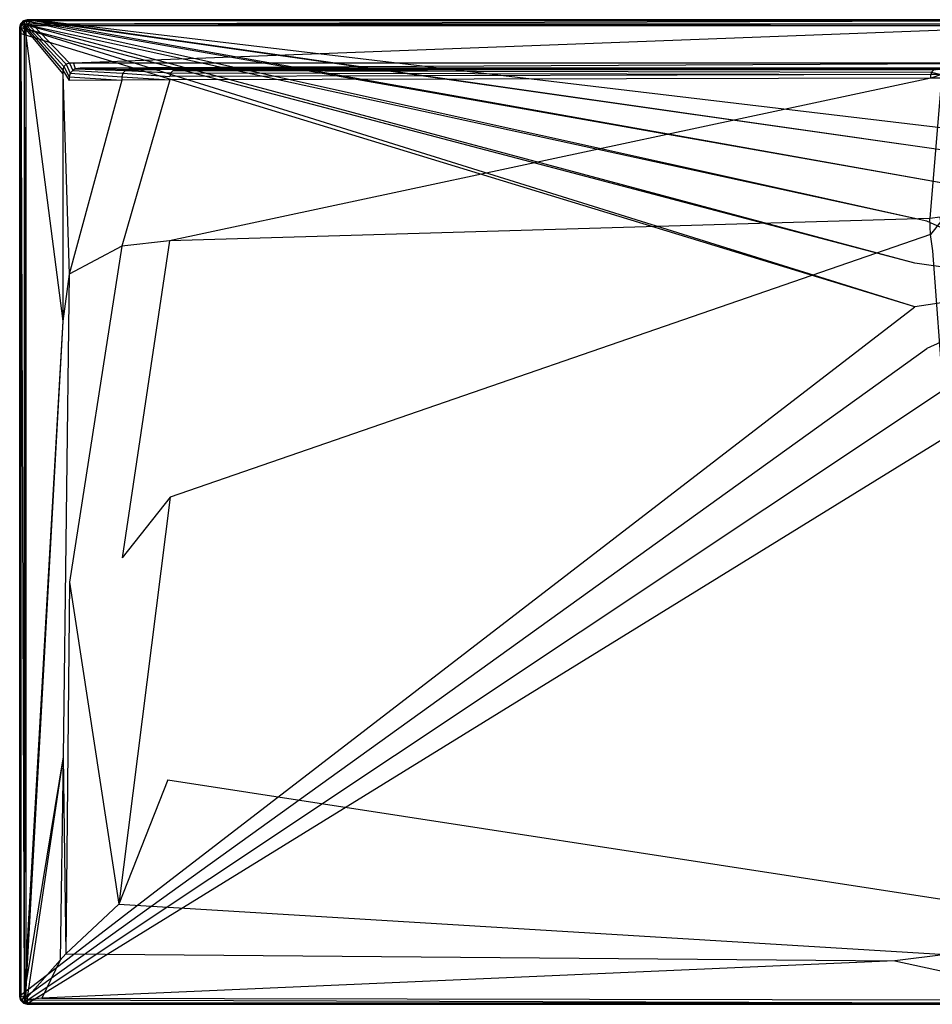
# Model space of a CAD drawing. Extents: x 0 to 1.7, y -0.8 to 0.
# Tile 1 of 8: x 0 to 0.74, y -0.8 to 0. Entities that reach past the tile are written whole.
import ezdxf

# ---------------------------------------------------------------- set-up
doc = ezdxf.new("R2010")
doc.units = 0
doc.layers.add('L0_WANNE_N_UDA1780ARA248V___0__', color=7, linetype='CONTINUOUS')

msp = doc.modelspace()

# ---------------------------------------------------------------- linework, layer by layer
at = {"layer": 'L0_WANNE_N_UDA1780ARA248V___0__', "color": 8}
for points, invisible_edges in [([(0.003008, -0.000812, 0.002101), (0.006017, 0, 0.043344), (0.006017, 0, 0.002101), (0.003008, -0.000812, 0.002101)], 13), ([(0.006017, 0, 0.043344), (0.003008, -0.000812, 0.002101), (0.003008, -0.000812, 0.043344), (0.006017, 0, 0.043344)], 14), ([(0.006017, 0), (0.003556, -0.001051), (0.003008, -0.000812), (0.006017, 0)], 13), ([(0.003008, -0.000812, 0.043344), (0.006017, 0, 0.044495), (0.006017, 0, 0.043344), (0.003008, -0.000812, 0.043344)], 13), ([(0.006017, 0, 0.044495), (0.003008, -0.000812, 0.043344), (0.003008, -0.000812, 0.044495), (0.006017, 0, 0.044495)], 14), ([(0.003566, -0.001786, 0.046974), (0.006017, 0, 0.044495), (0.003008, -0.000812, 0.044495), (0.003566, -0.001786, 0.046974)], 14), ([(0.003008, -0.000812, 0.002101), (0.006017, 0), (0.003008, -0.000812), (0.003008, -0.000812, 0.002101)], 13), ([(0.006017, 0), (0.003008, -0.000812, 0.002101), (0.006017, 0, 0.002101), (0.006017, 0)], 14), ([(0.003556, -0.001051), (0.006017, 0), (0.006607, -0.000199), (0.003556, -0.001051)], 14), ([(0.003566, -0.001786, 0.046974), (0.006154, -0.001049, 0.046974), (0.006017, 0, 0.044495), (0.003566, -0.001786, 0.046974)], 14), ([(0.006017, 0, 0.002101), (0.009775, 0), (0.006017, 0), (0.006017, 0, 0.002101)], 13), ([(0.009775, 0), (0.006017, 0, 0.002101), (0.009752, 0, 0.002101), (0.009775, 0)], 14), ([(0.009775, 0), (0.006607, -0.000199), (0.006017, 0), (0.009775, 0)], 13), ([(0.006017, 0, 0.002101), (0.009459, 0, 0.043338), (0.009752, 0, 0.002101), (0.006017, 0, 0.002101)], 13), ([(0.009459, 0, 0.043338), (0.006017, 0, 0.002101), (0.006017, 0, 0.043344), (0.009459, 0, 0.043338)], 14), ([(0.006017, 0, 0.043344), (0.009423, 0, 0.044495), (0.009459, 0, 0.043338), (0.006017, 0, 0.043344)], 13), ([(0.009423, 0, 0.044495), (0.006017, 0, 0.043344), (0.006017, 0, 0.044495), (0.009423, 0, 0.044495)], 14), ([(0.006154, -0.001049, 0.046974), (0.009423, 0, 0.044495), (0.006017, 0, 0.044495), (0.006154, -0.001049, 0.046974)], 13), ([(0.009423, 0, 0.044495), (0.006154, -0.001049, 0.046974), (0.009559, -0.001049, 0.046974), (0.009423, 0, 0.044495)], 14), ([(0.006607, -0.000199), (0.009775, 0), (0.010415, -0.000172), (0.006607, -0.000199)], 14), ([(0.009559, -0.001049, 0.046974), (0.85, 0, 0.044495), (0.009423, 0, 0.044495), (0.009559, -0.001049, 0.046974)], 13), ([(0.85, 0, 0.044495), (0.009459, 0, 0.043338), (0.009423, 0, 0.044495), (0.85, 0, 0.044495)], 14), ([(0.85, 0, 0.042676), (0.009752, 0, 0.002101), (0.009459, 0, 0.043338), (0.85, 0, 0.042676)], 14), ([(0.009459, 0, 0.043338), (0.85, 0, 0.044495), (0.85, 0, 0.042676), (0.009459, 0, 0.043338)], 13), ([(0.85, 0, 0.044495), (0.009559, -0.001049, 0.046974), (0.85, -0.001036, 0.046974), (0.85, 0, 0.044495)], 14), ([(0.009752, 0, 0.002101), (0.85, 0), (0.009775, 0), (0.009752, 0, 0.002101)], 13), ([(0.85, 0), (0.009752, 0, 0.002101), (0.85, 0, 0.002053), (0.85, 0)], 14), ([(0.009752, 0, 0.002101), (0.85, 0, 0.042676), (0.85, 0, 0.002053), (0.009752, 0, 0.002101)], 13), ([(0.85, 0), (0.010415, -0.000172), (0.009775, 0), (0.85, 0)], 13), ([(0.010415, -0.000172), (0.85, 0), (0.85, -0.000163), (0.010415, -0.000172)], 14), ([(0.000806, -0.003033, 0.043344), (0, -0.006065, 0.002101), (0, -0.006065, 0.043344), (0.000806, -0.003033, 0.043344)], 13), ([(0, -0.006065, 0.002101), (0.000806, -0.003033, 0.043344), (0.000806, -0.003033, 0.002101), (0, -0.006065, 0.002101)], 14), ([(0.000806, -0.003033), (0.000501, -0.006409), (0, -0.006065), (0.000806, -0.003033)], 13), ([(0, -0.006065, 0.044495), (0.000806, -0.003033, 0.043344), (0, -0.006065, 0.043344), (0, -0.006065, 0.044495)], 13), ([(0.000806, -0.003033, 0.043344), (0, -0.006065, 0.044495), (0.000806, -0.003033, 0.044495), (0.000806, -0.003033, 0.043344)], 14), ([(0.000806, -0.003033, 0.044495), (0, -0.006065, 0.044495), (0.00104, -0.006203, 0.046974), (0.000806, -0.003033, 0.044495)], 14), ([(0, -0.006065, 0.002101), (0.000806, -0.003033), (0, -0.006065), (0, -0.006065, 0.002101)], 13), ([(0.000806, -0.003033), (0, -0.006065, 0.002101), (0.000806, -0.003033, 0.002101), (0.000806, -0.003033)], 14), ([(0, -0.010899, 0.002101), (0, -0.006065), (0, -0.010899), (0, -0.010899, 0.002101)], 13), ([(0, -0.006065), (0, -0.010899, 0.002101), (0, -0.006065, 0.002101), (0, -0.006065)], 14), ([(0, -0.006065), (0.000501, -0.011298), (0, -0.010899), (0, -0.006065)], 13), ([(0.000501, -0.011298), (0, -0.006065), (0.000501, -0.006409), (0.000501, -0.011298)], 14), ([(0, -0.006065, 0.043344), (0, -0.010899, 0.002101), (0, -0.010899, 0.043344), (0, -0.006065, 0.043344)], 13), ([(0, -0.010899, 0.002101), (0, -0.006065, 0.043344), (0, -0.006065, 0.002101), (0, -0.010899, 0.002101)], 14), ([(0, -0.010899, 0.044495), (0.00104, -0.006203, 0.046974), (0, -0.006065, 0.044495), (0, -0.010899, 0.044495)], 14), ([(0, -0.010899, 0.044495), (0, -0.006065, 0.043344), (0, -0.010899, 0.043344), (0, -0.010899, 0.044495)], 13), ([(0, -0.006065, 0.043344), (0, -0.010899, 0.044495), (0, -0.006065, 0.044495), (0, -0.006065, 0.043344)], 14), ([(0.00104, -0.006203, 0.046974), (0, -0.010899, 0.044495), (0.00104, -0.011035, 0.046974), (0.00104, -0.006203, 0.046974)], 13), ([(0.000501, -0.006409), (0.000806, -0.003033), (0.001323, -0.003321), (0.000501, -0.006409)], 14), ([(0.001323, -0.003321), (0.727636, -0.197704), (0.000501, -0.006409), (0.001323, -0.003321)], 13), ([(0.000501, -0.006409), (0.727636, -0.233173), (0.000501, -0.011298), (0.000501, -0.006409)], 13), ([(0.727636, -0.233173), (0.000501, -0.006409), (0.727636, -0.197704), (0.727636, -0.233173)], 14), ([(0.003008, -0.000812, 0.043344), (0.000806, -0.003033, 0.002101), (0.000806, -0.003033, 0.043344), (0.003008, -0.000812, 0.043344)], 13), ([(0.000806, -0.003033, 0.002101), (0.003008, -0.000812, 0.043344), (0.003008, -0.000812, 0.002101), (0.000806, -0.003033, 0.002101)], 14), ([(0.003008, -0.000812), (0.001323, -0.003321), (0.000806, -0.003033), (0.003008, -0.000812)], 13), ([(0.000806, -0.003033, 0.044495), (0.003008, -0.000812, 0.043344), (0.000806, -0.003033, 0.043344), (0.000806, -0.003033, 0.044495)], 13), ([(0.003008, -0.000812, 0.043344), (0.000806, -0.003033, 0.044495), (0.003008, -0.000812, 0.044495), (0.003008, -0.000812, 0.043344)], 14), ([(0.000806, -0.003033, 0.044495), (0.003566, -0.001786, 0.046974), (0.003008, -0.000812, 0.044495), (0.000806, -0.003033, 0.044495)], 14), ([(0.000806, -0.003033, 0.002101), (0.003008, -0.000812), (0.000806, -0.003033), (0.000806, -0.003033, 0.002101)], 13), ([(0.003008, -0.000812), (0.000806, -0.003033, 0.002101), (0.003008, -0.000812, 0.002101), (0.003008, -0.000812)], 14), ([(0.003566, -0.001786, 0.046974), (0.000806, -0.003033, 0.044495), (0.001771, -0.003594, 0.046974), (0.003566, -0.001786, 0.046974)], 13), ([(0.000806, -0.003033, 0.044495), (0.00104, -0.006203, 0.046974), (0.001771, -0.003594, 0.046974), (0.000806, -0.003033, 0.044495)], 14), ([(0.00351, -0.006531, 0.048), (0.001771, -0.003594, 0.046974), (0.00104, -0.006203, 0.046974), (0.00351, -0.006531, 0.048)], 13), ([(0.00351, -0.011359, 0.048), (0.00104, -0.006203, 0.046974), (0.00104, -0.011035, 0.046974), (0.00351, -0.011359, 0.048)], 13), ([(0.00104, -0.006203, 0.046974), (0.00351, -0.011359, 0.048), (0.00351, -0.006531, 0.048), (0.00104, -0.006203, 0.046974)], 14), ([(0.001323, -0.003321), (0.003008, -0.000812), (0.003556, -0.001051), (0.001323, -0.003321)], 14), ([(0.003556, -0.001051), (0.737549, -0.163673), (0.001323, -0.003321), (0.003556, -0.001051)], 13), ([(0.727636, -0.197704), (0.001323, -0.003321), (0.737549, -0.163673), (0.727636, -0.197704)], 14), ([(0.003953, -0.004864, 0.048), (0.003566, -0.001786, 0.046974), (0.001771, -0.003594, 0.046974), (0.003953, -0.004864, 0.048)], 13), ([(0.001771, -0.003594, 0.046974), (0.00351, -0.006531, 0.048), (0.003953, -0.004864, 0.048), (0.001771, -0.003594, 0.046974)], 14), ([(0.004933, -0.008085, 0.048), (0.003953, -0.004864, 0.048), (0.00351, -0.006531, 0.048), (0.004933, -0.008085, 0.048)], 13), ([(0.004933, -0.012752, 0.048), (0.00351, -0.006531, 0.048), (0.00351, -0.011359, 0.048), (0.004933, -0.012752, 0.048)], 13), ([(0.00351, -0.006531, 0.048), (0.004933, -0.012752, 0.048), (0.004933, -0.008085, 0.048), (0.00351, -0.006531, 0.048)], 14), ([(0.006607, -0.000199), (0.756572, -0.133835), (0.003556, -0.001051), (0.006607, -0.000199)], 13), ([(0.737549, -0.163673), (0.003556, -0.001051), (0.756572, -0.133835), (0.737549, -0.163673)], 14), ([(0.004825, -0.003985, 0.048), (0.006154, -0.001049, 0.046974), (0.003566, -0.001786, 0.046974), (0.004825, -0.003985, 0.048)], 13), ([(0.003566, -0.001786, 0.046974), (0.003953, -0.004864, 0.048), (0.004825, -0.003985, 0.048), (0.003566, -0.001786, 0.046974)], 14), ([(0.00539, -0.006365, 0.048), (0.004825, -0.003985, 0.048), (0.003953, -0.004864, 0.048), (0.00539, -0.006365, 0.048)], 13), ([(0.003953, -0.004864, 0.048), (0.004933, -0.008085, 0.048), (0.00539, -0.006365, 0.048), (0.003953, -0.004864, 0.048)], 14), ([(0.006154, -0.001049, 0.046974), (0.004825, -0.003985, 0.048), (0.006479, -0.003538, 0.048), (0.006154, -0.001049, 0.046974)], 14), ([(0.006314, -0.005433, 0.048), (0.006479, -0.003538, 0.048), (0.004825, -0.003985, 0.048), (0.006314, -0.005433, 0.048)], 13), ([(0.004825, -0.003985, 0.048), (0.00539, -0.006365, 0.048), (0.006314, -0.005433, 0.048), (0.004825, -0.003985, 0.048)], 14), ([(0.03503, -0.040949, 0.048), (0.00539, -0.006365, 0.048), (0.004933, -0.008085, 0.048), (0.03503, -0.040949, 0.048)], 13), ([(0.035786, -0.038106, 0.048), (0.006314, -0.005433, 0.048), (0.00539, -0.006365, 0.048), (0.035786, -0.038106, 0.048)], 13), ([(0.00539, -0.006365, 0.048), (0.03503, -0.040949, 0.048), (0.035786, -0.038106, 0.048), (0.00539, -0.006365, 0.048)], 14), ([(0.006479, -0.003538, 0.048), (0.009559, -0.001049, 0.046974), (0.006154, -0.001049, 0.046974), (0.006479, -0.003538, 0.048)], 13), ([(0.006479, -0.003538, 0.048), (0.006314, -0.005433, 0.048), (0.008021, -0.004972, 0.048), (0.006479, -0.003538, 0.048)], 14), ([(0.037804, -0.036072, 0.048), (0.008021, -0.004972, 0.048), (0.006314, -0.005433, 0.048), (0.037804, -0.036072, 0.048)], 13), ([(0.006314, -0.005433, 0.048), (0.035786, -0.038106, 0.048), (0.037804, -0.036072, 0.048), (0.006314, -0.005433, 0.048)], 14), ([(0.009559, -0.001049, 0.046974), (0.006479, -0.003538, 0.048), (0.009882, -0.003538, 0.048), (0.009559, -0.001049, 0.046974)], 14), ([(0.008021, -0.004972, 0.048), (0.009882, -0.003538, 0.048), (0.006479, -0.003538, 0.048), (0.008021, -0.004972, 0.048)], 13), ([(0.010415, -0.000172), (0.783165, -0.110608), (0.006607, -0.000199), (0.010415, -0.000172)], 13), ([(0.756572, -0.133835), (0.006607, -0.000199), (0.783165, -0.110608), (0.756572, -0.133835)], 14), ([(0.009882, -0.003538, 0.048), (0.008021, -0.004972, 0.048), (0.01141, -0.004972, 0.048), (0.009882, -0.003538, 0.048)], 14), ([(0.040624, -0.035311, 0.048), (0.01141, -0.004972, 0.048), (0.008021, -0.004972, 0.048), (0.040624, -0.035311, 0.048)], 13), ([(0.008021, -0.004972, 0.048), (0.037804, -0.036072, 0.048), (0.040624, -0.035311, 0.048), (0.008021, -0.004972, 0.048)], 14), ([(0.009882, -0.003538, 0.048), (0.85, -0.001036, 0.046974), (0.009559, -0.001049, 0.046974), (0.009882, -0.003538, 0.048)], 13), ([(0.85, -0.001036, 0.046974), (0.009882, -0.003538, 0.048), (0.85, -0.003538, 0.048), (0.85, -0.001036, 0.046974)], 14), ([(0.01141, -0.004972, 0.048), (0.85, -0.003538, 0.048), (0.009882, -0.003538, 0.048), (0.01141, -0.004972, 0.048)], 13), ([(0.85, -0.000163), (0.815171, -0.095874), (0.010415, -0.000172), (0.85, -0.000163)], 13), ([(0.783165, -0.110608), (0.010415, -0.000172), (0.815171, -0.095874), (0.783165, -0.110608)], 14), ([(0.85, -0.003538, 0.048), (0.01141, -0.004972, 0.048), (0.85, -0.004972, 0.048), (0.85, -0.003538, 0.048)], 14), ([(0.043732, -0.035311, 0.048), (0.85, -0.004972, 0.048), (0.01141, -0.004972, 0.048), (0.043732, -0.035311, 0.048)], 13), ([(0.01141, -0.004972, 0.048), (0.040624, -0.035311, 0.048), (0.043732, -0.035311, 0.048), (0.01141, -0.004972, 0.048)], 14), ([(0.85, -0.004972, 0.048), (0.043732, -0.035311, 0.048), (0.85, -0.035311, 0.048), (0.85, -0.004972, 0.048)], 14), ([(0, -0.010899, 0.002101), (0, -0.793935), (0, -0.793935, 0.002101), (0, -0.010899, 0.002101)], 13), ([(0, -0.793935), (0, -0.010899, 0.002101), (0, -0.010899), (0, -0.793935)], 14), ([(0, -0.010899), (0.000518, -0.792973), (0, -0.793935), (0, -0.010899)], 13), ([(0.000518, -0.792973), (0, -0.010899), (0.000501, -0.011298), (0.000518, -0.792973)], 14), ([(0, -0.010899, 0.043344), (0, -0.793935, 0.002101), (0, -0.793935, 0.043344), (0, -0.010899, 0.043344)], 13), ([(0, -0.793935, 0.002101), (0, -0.010899, 0.043344), (0, -0.010899, 0.002101), (0, -0.793935, 0.002101)], 14), ([(0.00104, -0.793797, 0.046974), (0, -0.010899, 0.044495), (0, -0.793935, 0.044495), (0.00104, -0.793797, 0.046974)], 13), ([(0, -0.010899, 0.044495), (0.00104, -0.793797, 0.046974), (0.00104, -0.011035, 0.046974), (0, -0.010899, 0.044495)], 14), ([(0, -0.793935, 0.044495), (0, -0.010899, 0.043344), (0, -0.793935, 0.043344), (0, -0.793935, 0.044495)], 13), ([(0, -0.010899, 0.043344), (0, -0.793935, 0.044495), (0, -0.010899, 0.044495), (0, -0.010899, 0.043344)], 14), ([(0.727636, -0.233173), (0.000518, -0.792973), (0.000501, -0.011298), (0.727636, -0.233173)], 13), ([(0.00351, -0.793469, 0.048), (0.00104, -0.011035, 0.046974), (0.00104, -0.793797, 0.046974), (0.00351, -0.793469, 0.048)], 13), ([(0.00104, -0.011035, 0.046974), (0.00351, -0.793469, 0.048), (0.00351, -0.011359, 0.048), (0.00104, -0.011035, 0.046974)], 14), ([(0.004933, -0.768527, 0.048), (0.00351, -0.011359, 0.048), (0.00351, -0.793469, 0.048), (0.004933, -0.768527, 0.048)], 13), ([(0.00351, -0.011359, 0.048), (0.004933, -0.768527, 0.048), (0.004933, -0.012752, 0.048), (0.00351, -0.011359, 0.048)], 14), ([(0.03503, -0.044088, 0.048), (0.004933, -0.008085, 0.048), (0.004933, -0.012752, 0.048), (0.03503, -0.044088, 0.048)], 13), ([(0.004933, -0.008085, 0.048), (0.03503, -0.044088, 0.048), (0.03503, -0.040949, 0.048), (0.004933, -0.008085, 0.048)], 14), ([(0.03503, -0.245026, 0.048), (0.004933, -0.012752, 0.048), (0.004933, -0.768527, 0.048), (0.03503, -0.245026, 0.048)], 13), ([(0.004933, -0.012752, 0.048), (0.03503, -0.245026, 0.048), (0.03503, -0.044088, 0.048), (0.004933, -0.012752, 0.048)], 14), ([(0.040114, -0.0465, 0.048), (0.035786, -0.038106, 0.048), (0.03503, -0.040949, 0.048), (0.040114, -0.0465, 0.048)], 13), ([(0.04092, -0.043468, 0.048), (0.037804, -0.036072, 0.048), (0.035786, -0.038106, 0.048), (0.04092, -0.043468, 0.048)], 13), ([(0.035786, -0.038106, 0.048), (0.040114, -0.0465, 0.048), (0.04092, -0.043468, 0.048), (0.035786, -0.038106, 0.048)], 14), ([(0.043122, -0.041247, 0.048), (0.040624, -0.035311, 0.048), (0.037804, -0.036072, 0.048), (0.043122, -0.041247, 0.048)], 13), ([(0.037804, -0.036072, 0.048), (0.04092, -0.043468, 0.048), (0.043122, -0.041247, 0.048), (0.037804, -0.036072, 0.048)], 14), ([(0.040624, -0.035311, 0.048), (0.043122, -0.041247, 0.048), (0.045214, -0.039863, 0.048), (0.040624, -0.035311, 0.048)], 14), ([(0.045214, -0.039863, 0.048), (0.043732, -0.035311, 0.048), (0.040624, -0.035311, 0.048), (0.045214, -0.039863, 0.048)], 13), ([(0.085917, -0.041229, 0.047862), (0.045214, -0.039863, 0.048), (0.043122, -0.041247, 0.048), (0.085917, -0.041229, 0.047862)], 13), ([(0.049191, -0.039352, 0.048), (0.85, -0.035311, 0.048), (0.043732, -0.035311, 0.048), (0.049191, -0.039352, 0.048)], 13), ([(0.043732, -0.035311, 0.048), (0.045214, -0.039863, 0.048), (0.049191, -0.039352, 0.048), (0.043732, -0.035311, 0.048)], 14), ([(0.088858, -0.040435, 0.047861), (0.049191, -0.039352, 0.048), (0.045214, -0.039863, 0.048), (0.088858, -0.040435, 0.047861)], 13), ([(0.045214, -0.039863, 0.048), (0.085917, -0.041229, 0.047862), (0.088858, -0.040435, 0.047861), (0.045214, -0.039863, 0.048)], 14), ([(0.85, -0.035311, 0.048), (0.049191, -0.039352, 0.048), (0.85, -0.039456, 0.048), (0.85, -0.035311, 0.048)], 14), ([(0.85, -0.039456, 0.048), (0.049191, -0.039352, 0.048), (0.85, -0.040435, 0.047301), (0.85, -0.039456, 0.048)], 14), ([(0.85, -0.040435, 0.047301), (0.049191, -0.039352, 0.048), (0.091769, -0.040064, 0.047861), (0.85, -0.040435, 0.047301)], 14), ([(0.049191, -0.039352, 0.048), (0.088858, -0.040435, 0.047861), (0.091769, -0.040064, 0.047861), (0.049191, -0.039352, 0.048)], 14), ([(0.040114, -0.04938, 0.048), (0.03503, -0.040949, 0.048), (0.03503, -0.044088, 0.048), (0.040114, -0.04938, 0.048)], 13), ([(0.03503, -0.040949, 0.048), (0.040114, -0.04938, 0.048), (0.040114, -0.0465, 0.048), (0.03503, -0.040949, 0.048)], 14), ([(0.040114, -0.206642, 0.048), (0.03503, -0.044088, 0.048), (0.03503, -0.245026, 0.048), (0.040114, -0.206642, 0.048)], 13), ([(0.03503, -0.044088, 0.048), (0.040114, -0.206642, 0.048), (0.040114, -0.04938, 0.048), (0.03503, -0.044088, 0.048)], 14), ([(0.082976, -0.046365, 0.047865), (0.04092, -0.043468, 0.048), (0.040114, -0.0465, 0.048), (0.082976, -0.046365, 0.047865)], 13), ([(0.040114, -0.0465, 0.048), (0.082976, -0.049249, 0.047867), (0.082976, -0.046365, 0.047865), (0.040114, -0.0465, 0.048)], 14), ([(0.082976, -0.049249, 0.047867), (0.040114, -0.0465, 0.048), (0.040114, -0.04938, 0.048), (0.082976, -0.049249, 0.047867)], 13), ([(0.083764, -0.0434, 0.047863), (0.043122, -0.041247, 0.048), (0.04092, -0.043468, 0.048), (0.083764, -0.0434, 0.047863)], 13), ([(0.04092, -0.043468, 0.048), (0.082976, -0.046365, 0.047865), (0.083764, -0.0434, 0.047863), (0.04092, -0.043468, 0.048)], 14), ([(0.043122, -0.041247, 0.048), (0.083764, -0.0434, 0.047863), (0.085917, -0.041229, 0.047862), (0.043122, -0.041247, 0.048)], 14), ([(0.122099, -0.046031, 0.046051), (0.083764, -0.0434, 0.047863), (0.082976, -0.046365, 0.047865), (0.122099, -0.046031, 0.046051)], 13), ([(0.082976, -0.046365, 0.047865), (0.122099, -0.048924, 0.04606), (0.122099, -0.046031, 0.046051), (0.082976, -0.046365, 0.047865)], 14), ([(0.122099, -0.048924, 0.04606), (0.082976, -0.046365, 0.047865), (0.082976, -0.049249, 0.047867), (0.122099, -0.048924, 0.04606)], 13), ([(0.122843, -0.043233, 0.046047), (0.085917, -0.041229, 0.047862), (0.083764, -0.0434, 0.047863), (0.122843, -0.043233, 0.046047)], 13), ([(0.083764, -0.0434, 0.047863), (0.122099, -0.046031, 0.046051), (0.122843, -0.043233, 0.046047), (0.083764, -0.0434, 0.047863)], 14), ([(0.127651, -0.040435, 0.046111), (0.088858, -0.040435, 0.047861), (0.085917, -0.041229, 0.047862), (0.127651, -0.040435, 0.046111)], 14), ([(0.127651, -0.040435, 0.046111), (0.085917, -0.041229, 0.047862), (0.124875, -0.041185, 0.046042), (0.127651, -0.040435, 0.046111)], 14), ([(0.085917, -0.041229, 0.047862), (0.122843, -0.043233, 0.046047), (0.124875, -0.041185, 0.046042), (0.085917, -0.041229, 0.047862)], 14), ([(0.130192, -0.04013, 0.046228), (0.091769, -0.040064, 0.047861), (0.088858, -0.040435, 0.047861), (0.130192, -0.04013, 0.046228)], 14), ([(0.130192, -0.04013, 0.046228), (0.088858, -0.040435, 0.047861), (0.127651, -0.040435, 0.046111), (0.130192, -0.04013, 0.046228)], 14), ([(0.091769, -0.040064, 0.047861), (0.85, -0.040435, 0.04584), (0.85, -0.040435, 0.047301), (0.091769, -0.040064, 0.047861)], 14), ([(0.091769, -0.040064, 0.047861), (0.130192, -0.04013, 0.046228), (0.85, -0.040435, 0.04584), (0.091769, -0.040064, 0.047861)], 14), ([(0.74077, -0.047515, 0.038214), (0.122099, -0.048924, 0.04606), (0.121906, -0.179765, 0.046398), (0.74077, -0.047515, 0.038214)], 14), ([(0.74077, -0.047515, 0.038214), (0.121906, -0.179765, 0.046398), (0.739738, -0.161476, 0.039585), (0.74077, -0.047515, 0.038214)], 14), ([(0.74077, -0.044583, 0.038178), (0.122843, -0.043233, 0.046047), (0.122099, -0.046031, 0.046051), (0.74077, -0.044583, 0.038178)], 13), ([(0.74077, -0.044583, 0.038178), (0.122099, -0.046031, 0.046051), (0.122099, -0.048924, 0.04606), (0.74077, -0.044583, 0.038178)], 14), ([(0.74077, -0.047515, 0.038214), (0.74077, -0.044583, 0.038178), (0.122099, -0.048924, 0.04606), (0.74077, -0.047515, 0.038214)], 14), ([(0.741321, -0.042509, 0.038161), (0.124875, -0.041185, 0.046042), (0.122843, -0.043233, 0.046047), (0.741321, -0.042509, 0.038161)], 13), ([(0.122843, -0.043233, 0.046047), (0.74077, -0.044583, 0.038178), (0.741321, -0.042509, 0.038161), (0.122843, -0.043233, 0.046047)], 14), ([(0.744885, -0.040435, 0.038516), (0.127651, -0.040435, 0.046111), (0.124875, -0.041185, 0.046042), (0.744885, -0.040435, 0.038516)], 14), ([(0.744885, -0.040435, 0.038516), (0.124875, -0.041185, 0.046042), (0.742827, -0.040991, 0.038143), (0.744885, -0.040435, 0.038516)], 14), ([(0.124875, -0.041185, 0.046042), (0.741321, -0.042509, 0.038161), (0.742827, -0.040991, 0.038143), (0.124875, -0.041185, 0.046042)], 14), ([(0.745824, -0.04042, 0.039699), (0.130192, -0.04013, 0.046228), (0.127651, -0.040435, 0.046111), (0.745824, -0.04042, 0.039699)], 14), ([(0.127651, -0.040435, 0.046111), (0.744885, -0.040435, 0.038516), (0.745824, -0.04042, 0.039699), (0.127651, -0.040435, 0.046111)], 14), ([(0.130192, -0.04013, 0.046228), (0.85, -0.040435, 0.040248), (0.85, -0.040435, 0.04584), (0.130192, -0.04013, 0.046228)], 14), ([(0.130192, -0.04013, 0.046228), (0.745824, -0.04042, 0.039699), (0.85, -0.040435, 0.040248), (0.130192, -0.04013, 0.046228)], 14), ([(0.749265, -0.047444, 0.037822), (0.74077, -0.047515, 0.038214), (0.739738, -0.161476, 0.039585), (0.749265, -0.047444, 0.037822)], 14), ([(0.749265, -0.047444, 0.037822), (0.739738, -0.161476, 0.039585), (0.748192, -0.160561, 0.039244), (0.749265, -0.047444, 0.037822)], 14), ([(0.749265, -0.04451, 0.037784), (0.741321, -0.042509, 0.038161), (0.74077, -0.044583, 0.038178), (0.749265, -0.04451, 0.037784)], 13), ([(0.74077, -0.047515, 0.038214), (0.749265, -0.04451, 0.037784), (0.74077, -0.044583, 0.038178), (0.74077, -0.047515, 0.038214)], 13), ([(0.749265, -0.04451, 0.037784), (0.74077, -0.047515, 0.038214), (0.749265, -0.047444, 0.037822), (0.749265, -0.04451, 0.037784)], 14), ([(0.749807, -0.042473, 0.037767), (0.742827, -0.040991, 0.038143), (0.741321, -0.042509, 0.038161), (0.749807, -0.042473, 0.037767)], 13), ([(0.741321, -0.042509, 0.038161), (0.749265, -0.04451, 0.037784), (0.749807, -0.042473, 0.037767), (0.741321, -0.042509, 0.038161)], 14), ([(0.082976, -0.049249, 0.047867), (0.040114, -0.04938, 0.048), (0.040114, -0.206642, 0.048), (0.082976, -0.049249, 0.047867)], 14), ([(0.082976, -0.049249, 0.047867), (0.040114, -0.206642, 0.048), (0.082976, -0.183979, 0.047968), (0.082976, -0.049249, 0.047867)], 14), ([(0.122099, -0.048924, 0.04606), (0.082976, -0.049249, 0.047867), (0.082976, -0.183979, 0.047968), (0.122099, -0.048924, 0.04606)], 14), ([(0.122099, -0.048924, 0.04606), (0.082976, -0.183979, 0.047968), (0.121906, -0.179765, 0.046398), (0.122099, -0.048924, 0.04606)], 14), ([(0.85, -0.215438), (0.737549, -0.163673), (0.756572, -0.133835), (0.85, -0.215438)], 14), ([(0.739738, -0.161476, 0.039585), (0.121906, -0.179765, 0.046398), (0.122331, -0.388055, 0.046402), (0.739738, -0.161476, 0.039585)], 14), ([(0.740388, -0.174665, 0.0396), (0.739738, -0.161476, 0.039585), (0.122331, -0.388055, 0.046402), (0.740388, -0.174665, 0.0396)], 14), ([(0.85, -0.215438), (0.727636, -0.197704), (0.737549, -0.163673), (0.85, -0.215438)], 14), ([(0.748192, -0.160561, 0.039244), (0.739738, -0.161476, 0.039585), (0.740388, -0.174665, 0.0396), (0.748192, -0.160561, 0.039244)], 14), ([(0.748853, -0.163989, 0.03926), (0.748192, -0.160561, 0.039244), (0.740388, -0.174665, 0.0396), (0.748853, -0.163989, 0.03926)], 14), ([(0.748853, -0.163989, 0.03926), (0.740388, -0.174665, 0.0396), (0.742428, -0.187883, 0.039618), (0.748853, -0.163989, 0.03926)], 14), ([(0.740388, -0.174665, 0.0396), (0.122331, -0.388055, 0.046402), (0.120562, -0.617624, 0.046406), (0.740388, -0.174665, 0.0396)], 14), ([(0.742428, -0.187883, 0.039618), (0.740388, -0.174665, 0.0396), (0.120562, -0.617624, 0.046406), (0.742428, -0.187883, 0.039618)], 14), ([(0.040476, -0.456937, 0.048), (0.082976, -0.183979, 0.047968), (0.040114, -0.206642, 0.048), (0.040476, -0.456937, 0.048)], 13), ([(0.082976, -0.183979, 0.047968), (0.040476, -0.456937, 0.048), (0.083349, -0.437219, 0.047969), (0.082976, -0.183979, 0.047968)], 14), ([(0.083349, -0.437219, 0.047969), (0.121906, -0.179765, 0.046398), (0.082976, -0.183979, 0.047968), (0.083349, -0.437219, 0.047969)], 13), ([(0.121906, -0.179765, 0.046398), (0.083349, -0.437219, 0.047969), (0.122331, -0.388055, 0.046402), (0.121906, -0.179765, 0.046398)], 14), ([(0.773946, -0.618107, 0.046421), (0.742428, -0.187883, 0.039618), (0.120562, -0.617624, 0.046406), (0.773946, -0.618107, 0.046421)], 14), ([(0.85, -0.215438), (0.727636, -0.233173), (0.727636, -0.197704), (0.85, -0.215438)], 14), ([(0.035403, -0.598869, 0.048), (0.040114, -0.206642, 0.048), (0.03503, -0.245026, 0.048), (0.035403, -0.598869, 0.048)], 13), ([(0.040114, -0.206642, 0.048), (0.035403, -0.598869, 0.048), (0.040476, -0.456937, 0.048), (0.040114, -0.206642, 0.048)], 14), ([(0.85, -0.215438), (0.737549, -0.267204), (0.727636, -0.233173), (0.85, -0.215438)], 14), ([(0.85, -0.215438), (0.756572, -0.297042), (0.737549, -0.267204), (0.85, -0.215438)], 14), ([(0.000518, -0.792973), (0.727636, -0.233173), (0.737549, -0.267204), (0.000518, -0.792973)], 14), ([(0.005373, -0.781649, 0.048), (0.03503, -0.245026, 0.048), (0.004933, -0.768527, 0.048), (0.005373, -0.781649, 0.048)], 13), ([(0.03503, -0.245026, 0.048), (0.005373, -0.781649, 0.048), (0.035403, -0.598869, 0.048), (0.03503, -0.245026, 0.048)], 14), ([(0.737549, -0.267204), (0.001357, -0.796054), (0.000518, -0.792973), (0.737549, -0.267204)], 13), ([(0.001357, -0.796054), (0.737549, -0.267204), (0.756572, -0.297042), (0.001357, -0.796054)], 14), ([(0.756572, -0.297042), (0.003603, -0.798312), (0.001357, -0.796054), (0.756572, -0.297042)], 13), ([(0.003603, -0.798312), (0.756572, -0.297042), (0.783165, -0.320269), (0.003603, -0.798312)], 14), ([(0.783165, -0.320269), (0.006664, -0.799149), (0.003603, -0.798312), (0.783165, -0.320269)], 13), ([(0.006664, -0.799149), (0.783165, -0.320269), (0.815171, -0.335003), (0.006664, -0.799149)], 14), ([(0.815171, -0.335003), (0.85, -0.799158), (0.006664, -0.799149), (0.815171, -0.335003)], 13), ([(0.122331, -0.388055, 0.046402), (0.083349, -0.437219, 0.047969), (0.080703, -0.718639, 0.04797), (0.122331, -0.388055, 0.046402)], 14), ([(0.122331, -0.388055, 0.046402), (0.080703, -0.718639, 0.04797), (0.120562, -0.617624, 0.046406), (0.122331, -0.388055, 0.046402)], 14), ([(0.040476, -0.456937, 0.048), (0.080703, -0.718639, 0.04797), (0.083349, -0.437219, 0.047969), (0.040476, -0.456937, 0.048)], 14), ([(0.035403, -0.598869, 0.048), (0.037534, -0.759098, 0.048), (0.040476, -0.456937, 0.048), (0.035403, -0.598869, 0.048)], 14), ([(0.080703, -0.718639, 0.04797), (0.040476, -0.456937, 0.048), (0.037534, -0.759098, 0.048), (0.080703, -0.718639, 0.04797)], 13), ([(0.006097, -0.79458, 0.048), (0.035403, -0.598869, 0.048), (0.005373, -0.781649, 0.048), (0.006097, -0.79458, 0.048)], 13), ([(0.035403, -0.598869, 0.048), (0.006097, -0.79458, 0.048), (0.032991, -0.764225, 0.048), (0.035403, -0.598869, 0.048)], 14), ([(0.037534, -0.759098, 0.048), (0.035403, -0.598869, 0.048), (0.032991, -0.764225, 0.048), (0.037534, -0.759098, 0.048)], 13), ([(0.77824, -0.719112, 0.047971), (0.120562, -0.617624, 0.046406), (0.080703, -0.718639, 0.04797), (0.77824, -0.719112, 0.047971)], 13), ([(0.120562, -0.617624, 0.046406), (0.77824, -0.719112, 0.047971), (0.773946, -0.618107, 0.046421), (0.120562, -0.617624, 0.046406)], 14), ([(0.752796, -0.759565, 0.048), (0.080703, -0.718639, 0.04797), (0.037534, -0.759098, 0.048), (0.752796, -0.759565, 0.048)], 13), ([(0.080703, -0.718639, 0.04797), (0.752796, -0.759565, 0.048), (0.77824, -0.719112, 0.047971), (0.080703, -0.718639, 0.04797)], 14), ([(0.711486, -0.764689, 0.048), (0.037534, -0.759098, 0.048), (0.032991, -0.764225, 0.048), (0.711486, -0.764689, 0.048)], 13), ([(0.037534, -0.759098, 0.048), (0.711486, -0.764689, 0.048), (0.752796, -0.759565, 0.048), (0.037534, -0.759098, 0.048)], 14), ([(0.85, -0.764689, 0.048), (0.752796, -0.759565, 0.048), (0.711486, -0.764689, 0.048), (0.85, -0.764689, 0.048)], 13), ([(0.018044, -0.795028, 0.048), (0.032991, -0.764225, 0.048), (0.006097, -0.79458, 0.048), (0.018044, -0.795028, 0.048)], 13), ([(0.032991, -0.764225, 0.048), (0.018044, -0.795028, 0.048), (0.711486, -0.764689, 0.048), (0.032991, -0.764225, 0.048)], 14), ([(0.85, -0.795028, 0.048), (0.711486, -0.764689, 0.048), (0.018044, -0.795028, 0.048), (0.85, -0.795028, 0.048)], 13), ([(0.711486, -0.764689, 0.048), (0.85, -0.795028, 0.048), (0.85, -0.764689, 0.048), (0.711486, -0.764689, 0.048)], 14), ([(0.003953, -0.795136, 0.048), (0.004933, -0.768527, 0.048), (0.00351, -0.793469, 0.048), (0.003953, -0.795136, 0.048)], 13), ([(0.004933, -0.768527, 0.048), (0.003953, -0.795136, 0.048), (0.005373, -0.781649, 0.048), (0.004933, -0.768527, 0.048)], 14), ([(0.004825, -0.796015, 0.048), (0.005373, -0.781649, 0.048), (0.003953, -0.795136, 0.048), (0.004825, -0.796015, 0.048)], 13), ([(0.005373, -0.781649, 0.048), (0.004825, -0.796015, 0.048), (0.006097, -0.79458, 0.048), (0.005373, -0.781649, 0.048)], 14), ([(0.000518, -0.792973), (0.000806, -0.796967), (0, -0.793935), (0.000518, -0.792973)], 13), ([(0.00104, -0.793797, 0.046974), (0, -0.793935, 0.044495), (0.001771, -0.796406, 0.046974), (0.00104, -0.793797, 0.046974)], 14), ([(0, -0.793935, 0.002101), (0.000806, -0.796967), (0.000806, -0.796967, 0.002101), (0, -0.793935, 0.002101)], 13), ([(0.000806, -0.796967), (0, -0.793935, 0.002101), (0, -0.793935), (0.000806, -0.796967)], 14), ([(0, -0.793935, 0.043344), (0.000806, -0.796967, 0.002101), (0.000806, -0.796967, 0.043344), (0, -0.793935, 0.043344)], 13), ([(0.000806, -0.796967, 0.002101), (0, -0.793935, 0.043344), (0, -0.793935, 0.002101), (0.000806, -0.796967, 0.002101)], 14), ([(0, -0.793935, 0.044495), (0.000806, -0.796967, 0.044495), (0.001771, -0.796406, 0.046974), (0, -0.793935, 0.044495)], 14), ([(0.000806, -0.796967, 0.044495), (0, -0.793935, 0.043344), (0.000806, -0.796967, 0.043344), (0.000806, -0.796967, 0.044495)], 13), ([(0, -0.793935, 0.043344), (0.000806, -0.796967, 0.044495), (0, -0.793935, 0.044495), (0, -0.793935, 0.043344)], 14), ([(0.000806, -0.796967), (0.000518, -0.792973), (0.001357, -0.796054), (0.000806, -0.796967)], 14), ([(0.001357, -0.796054), (0.003008, -0.799187), (0.000806, -0.796967), (0.001357, -0.796054)], 13), ([(0.000806, -0.796967, 0.044495), (0.003566, -0.798214, 0.046974), (0.001771, -0.796406, 0.046974), (0.000806, -0.796967, 0.044495)], 14), ([(0.000806, -0.796967, 0.002101), (0.003008, -0.799187), (0.003008, -0.799187, 0.002101), (0.000806, -0.796967, 0.002101)], 13), ([(0.003008, -0.799187), (0.000806, -0.796967, 0.002101), (0.000806, -0.796967), (0.003008, -0.799187)], 14), ([(0.000806, -0.796967, 0.043344), (0.003008, -0.799187, 0.002101), (0.003008, -0.799187, 0.043344), (0.000806, -0.796967, 0.043344)], 13), ([(0.003008, -0.799187, 0.002101), (0.000806, -0.796967, 0.043344), (0.000806, -0.796967, 0.002101), (0.003008, -0.799187, 0.002101)], 14), ([(0.003566, -0.798214, 0.046974), (0.000806, -0.796967, 0.044495), (0.003008, -0.799187, 0.044495), (0.003566, -0.798214, 0.046974)], 13), ([(0.003008, -0.799187, 0.044495), (0.000806, -0.796967, 0.043344), (0.003008, -0.799187, 0.043344), (0.003008, -0.799187, 0.044495)], 13), ([(0.000806, -0.796967, 0.043344), (0.003008, -0.799187, 0.044495), (0.000806, -0.796967, 0.044495), (0.000806, -0.796967, 0.043344)], 14), ([(0.001771, -0.796406, 0.046974), (0.00351, -0.793469, 0.048), (0.00104, -0.793797, 0.046974), (0.001771, -0.796406, 0.046974)], 13), ([(0.003008, -0.799187), (0.001357, -0.796054), (0.003603, -0.798312), (0.003008, -0.799187)], 14), ([(0.00351, -0.793469, 0.048), (0.001771, -0.796406, 0.046974), (0.003953, -0.795136, 0.048), (0.00351, -0.793469, 0.048)], 14), ([(0.003566, -0.798214, 0.046974), (0.003953, -0.795136, 0.048), (0.001771, -0.796406, 0.046974), (0.003566, -0.798214, 0.046974)], 13), ([(0.006154, -0.798951, 0.046974), (0.003566, -0.798214, 0.046974), (0.003008, -0.799187, 0.044495), (0.006154, -0.798951, 0.046974)], 14), ([(0.003603, -0.798312), (0.006017, -0.8), (0.003008, -0.799187), (0.003603, -0.798312)], 13), ([(0.006154, -0.798951, 0.046974), (0.003008, -0.799187, 0.044495), (0.006017, -0.8, 0.044495), (0.006154, -0.798951, 0.046974)], 14), ([(0.006017, -0.8, 0.002101), (0.003008, -0.799187), (0.006017, -0.8), (0.006017, -0.8, 0.002101)], 13), ([(0.003008, -0.799187), (0.006017, -0.8, 0.002101), (0.003008, -0.799187, 0.002101), (0.003008, -0.799187)], 14), ([(0.006017, -0.8, 0.002101), (0.003008, -0.799187, 0.043344), (0.003008, -0.799187, 0.002101), (0.006017, -0.8, 0.002101)], 13), ([(0.003008, -0.799187, 0.043344), (0.006017, -0.8, 0.002101), (0.006017, -0.8, 0.043344), (0.003008, -0.799187, 0.043344)], 14), ([(0.006017, -0.8, 0.043344), (0.003008, -0.799187, 0.044495), (0.003008, -0.799187, 0.043344), (0.006017, -0.8, 0.043344)], 13), ([(0.003008, -0.799187, 0.044495), (0.006017, -0.8, 0.043344), (0.006017, -0.8, 0.044495), (0.003008, -0.799187, 0.044495)], 14), ([(0.003953, -0.795136, 0.048), (0.003566, -0.798214, 0.046974), (0.004825, -0.796015, 0.048), (0.003953, -0.795136, 0.048)], 14), ([(0.006154, -0.798951, 0.046974), (0.004825, -0.796015, 0.048), (0.003566, -0.798214, 0.046974), (0.006154, -0.798951, 0.046974)], 13), ([(0.006017, -0.8), (0.003603, -0.798312), (0.006664, -0.799149), (0.006017, -0.8)], 14), ([(0.006479, -0.796462, 0.048), (0.006097, -0.79458, 0.048), (0.004825, -0.796015, 0.048), (0.006479, -0.796462, 0.048)], 13), ([(0.004825, -0.796015, 0.048), (0.006154, -0.798951, 0.046974), (0.006479, -0.796462, 0.048), (0.004825, -0.796015, 0.048)], 14), ([(0.006017, -0.8, 0.044495), (0.85, -0.798964, 0.046974), (0.006154, -0.798951, 0.046974), (0.006017, -0.8, 0.044495)], 14), ([(0.85, -0.798964, 0.046974), (0.006017, -0.8, 0.044495), (0.85, -0.8, 0.044495), (0.85, -0.798964, 0.046974)], 13), ([(0.006664, -0.799149), (0.85, -0.8), (0.006017, -0.8), (0.006664, -0.799149)], 13), ([(0.85, -0.8, 0.002101), (0.006017, -0.8), (0.85, -0.8), (0.85, -0.8, 0.002101)], 13), ([(0.006017, -0.8), (0.85, -0.8, 0.002101), (0.006017, -0.8, 0.002101), (0.006017, -0.8)], 14), ([(0.85, -0.8, 0.044495), (0.006017, -0.8, 0.043344), (0.85, -0.8, 0.043344), (0.85, -0.8, 0.044495)], 13), ([(0.006017, -0.8, 0.043344), (0.85, -0.8, 0.044495), (0.006017, -0.8, 0.044495), (0.006017, -0.8, 0.043344)], 14), ([(0.85, -0.8, 0.043344), (0.006017, -0.8, 0.002101), (0.85, -0.8, 0.002101), (0.85, -0.8, 0.043344)], 13), ([(0.006017, -0.8, 0.002101), (0.85, -0.8, 0.043344), (0.006017, -0.8, 0.043344), (0.006017, -0.8, 0.002101)], 14), ([(0.006097, -0.79458, 0.048), (0.006479, -0.796462, 0.048), (0.018044, -0.795028, 0.048), (0.006097, -0.79458, 0.048)], 14), ([(0.85, -0.798964, 0.046974), (0.006479, -0.796462, 0.048), (0.006154, -0.798951, 0.046974), (0.85, -0.798964, 0.046974)], 13), ([(0.85, -0.796462, 0.048), (0.018044, -0.795028, 0.048), (0.006479, -0.796462, 0.048), (0.85, -0.796462, 0.048)], 13), ([(0.006479, -0.796462, 0.048), (0.85, -0.798964, 0.046974), (0.85, -0.796462, 0.048), (0.006479, -0.796462, 0.048)], 14), ([(0.85, -0.8), (0.006664, -0.799149), (0.85, -0.799158), (0.85, -0.8)], 14), ([(0.018044, -0.795028, 0.048), (0.85, -0.796462, 0.048), (0.85, -0.795028, 0.048), (0.018044, -0.795028, 0.048)], 14)]:
    msp.add_3dface(points, dxfattribs=dict(at, invisible_edges=invisible_edges))

doc.saveas('drawing.dxf')
